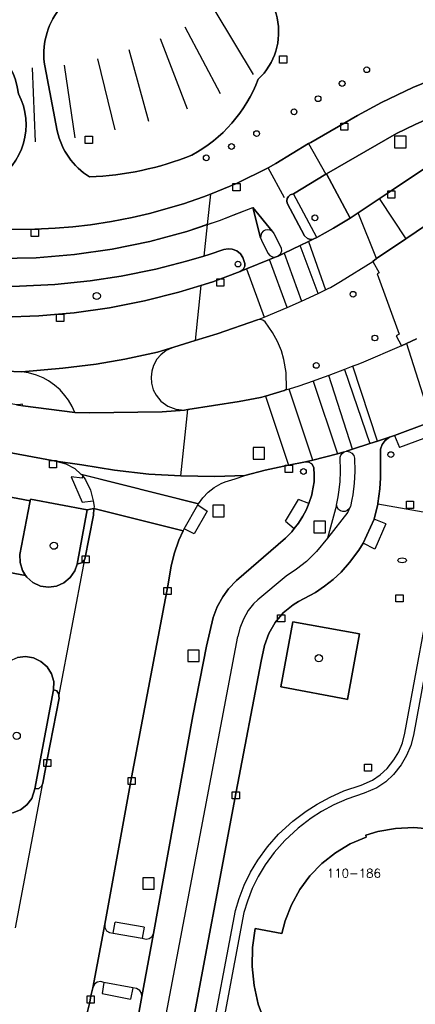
# Model space of a CAD drawing. Header units: metres. Extents: x 108000 to 109000, y 423600 to 424200.
# Tile 89 of 106: x 108765 to 108792, y 423945 to 424013. Entities that reach past the tile are written whole.
import ezdxf

# ---------------------------------------------------------------- set-up
doc = ezdxf.new("R2010")
doc.units = ezdxf.units.M
doc.header["$MEASUREMENT"] = 0
for name, color, linetype in [('afsluitpaal', 10, 'Continuous'), ('brandkraan _ -put', 10, 'Continuous'), ('Fietspad', 10, 'Continuous'), ('groenvoorziening', 10, 'Continuous'), ('Huisnummers', 10, 'Continuous'), ('inspectie- _rioolput', 10, 'Continuous'), ('kolk', 10, 'Continuous'), ('Muur', 10, 'Continuous'), ('open verharding', 10, 'Continuous'), ('pand', 10, 'Continuous'), ('Parkeervlak', 10, 'Continuous'), ('rijbaan lokale weg', 10, 'Continuous'), ('vegetatieobject', 10, 'Continuous'), ('verkeersregelinstallatiepaal', 10, 'Continuous'), ('Voetgangersgebied', 10, 'Continuous'), ('Voetpad', 10, 'Continuous'), ('waterleidingput', 10, 'Continuous'), ('Wegmarkering', 10, 'Continuous')]:
    doc.layers.add(name, color=color, linetype=linetype)
doc.styles.get("Standard").update_dxf_attribs({"font": 'txt.shx'})

msp = doc.modelspace()

# ---------------------------------------------------------------- linework, layer by layer
at = {"layer": 'afsluitpaal', "color": 30, "true_color": 0xf07a00}
for centre in [(108788.731, 424009.455), (108787.024, 424008.499), (108785.344, 424007.442), (108783.672, 424006.528), (108781.068, 424005.017), (108779.326, 424004.118), (108777.571, 424003.334)]:
    msp.add_circle(centre, 0.2, dxfattribs=at)
at = {"layer": 'brandkraan _ -put', "color": 5}
msp.add_ellipse((108791.197, 423975.359), major_axis=(0.3, 0), ratio=0.583333, dxfattribs=at)
at = {"layer": 'Fietspad', "color": 255}
for p, q in [((108777.865, 424000.814), (108777.64, 423998.687)), ((108780.82, 423999.881), (108782.15, 423998.228)), ((108781.35, 423997.774), (108780.82, 423999.881)), ((108777.64, 423998.687), (108777.41, 423996.508)), ((108782.371, 423996.419), (108782.56, 423996.499))]:
    msp.add_line(p, q, dxfattribs=at)
for points in [[(108777.64, 423998.687), (108776.221, 423998.217), (108773.648, 423997.526), (108771.037, 423996.989), (108768.399, 423996.611), (108765.743, 423996.391), (108763.079, 423996.331), (108760.416, 423996.431), (108758.028, 423996.658), (108755.919, 423996.967), (108754.348, 423997.265), (108753.047, 423997.557), (108735.945, 424000.667), (108719.309, 424003.795), (108716.382, 424004.482), (108714.645, 424004.968), (108712.639, 424005.606), (108701.209, 424009.738), (108700.241, 424010.047), (108699.258, 424010.301), (108665.258, 424016.606)], [(108797.138, 424010.18), (108793.918, 424009.035), (108791.935, 424008.21), (108789.755, 424007.169), (108788.099, 424006.28), (108784.835, 424004.403), (108784.69, 424004.316), (108782.41, 424002.946), (108781.879, 424002.64), (108779.67, 424001.537), (108777.865, 424000.814)], [(108782.56, 423996.499), (108782.99, 423996.706), (108784.103, 423997.242), (108784.672, 423997.515), (108785.016, 423997.681), (108784.828, 423997.656), (108784.6, 423997.726), (108784.406, 423997.905), (108783.198, 424000.17), (108783.171, 424000.338), (108783.201, 424000.504), (108783.285, 424000.651), (108783.413, 424000.762), (108783.633, 424000.833), (108785.882, 424002.193), (108785.938, 424002.227), (108790.809, 424005.02), (108792.09, 424005.657), (108793.405, 424006.223), (108797.859, 424007.856), (108797.982, 424007.861), (108797.955, 424007.936)], [(108777.865, 424000.814), (108777.387, 424000.622), (108775.99, 424000.145), (108773.623, 423999.472), (108772.425, 423999.193), (108770.976, 423998.911), (108769.517, 423998.685), (108768.295, 423998.54), (108767.069, 423998.435), (108765.645, 423998.364), (108763.337, 423998.348)], [(108729.237, 423999.895), (108730.713, 423999.583), (108730.718, 423999.608), (108755.576, 423995.071), (108757.743, 423994.751), (108759.649, 423994.554), (108762.11, 423994.415), (108764.574, 423994.406), (108767.035, 423994.526), (108769.486, 423994.776), (108771.651, 423995.106), (108774.066, 423995.598), (108776.188, 423996.141), (108777.41, 423996.508)], [(108777.64, 423998.687), (108778.498, 423998.971), (108779.72, 423999.452), (108780.82, 423999.881)], [(108782.15, 423998.228), (108782.005, 423998.311), (108781.839, 423998.339), (108781.673, 423998.309), (108781.527, 423998.226), (108781.417, 423998.099), (108781.355, 423997.942), (108781.35, 423997.774)], [(108782.15, 423998.228), (108782.272, 423998.075), (108782.781, 423997.079), (108782.799, 423996.855), (108782.701, 423996.623), (108782.56, 423996.499)], [(108781.35, 423997.774), (108781.402, 423997.612), (108781.852, 423996.707), (108781.994, 423996.533), (108782.17, 423996.444), (108782.371, 423996.419)], [(108777.41, 423996.508), (108777.761, 423996.613), (108778.803, 423996.967), (108779.09, 423997.018), (108779.38, 423996.991), (108779.689, 423996.867), (108779.947, 423996.656), (108780.111, 423996.414), (108780.245, 423995.988), (108780.246, 423995.794), (108780.138, 423995.569), (108779.922, 423995.422), (108780.378, 423995.608), (108781.975, 423996.258), (108782.371, 423996.419)], [(108776.33, 423941.621), (108779.647, 423959.281), (108781.398, 423968.342), (108781.625, 423969.442), (108781.918, 423970.274), (108782.356, 423971.039), (108782.925, 423971.713), (108783.606, 423972.274), (108783.981, 423972.505), (108785.158, 423973.124), (108785.788, 423973.553), (108786.384, 423974.027), (108786.942, 423974.546), (108787.542, 423975.202), (108788.183, 423976.073), (108788.493, 423976.548), (108789.238, 423978.223), (108789.499, 423979.27), (108789.51, 423979.313), (108789.65, 423980.321), (108789.689, 423981.084), (108789.696, 423983.077), (108789.808, 423983.406), (108790.01, 423983.689), (108790.324, 423983.922), (108789.487, 423983.649), (108788.937, 423983.469), (108787.751, 423983.082), (108787.327, 423982.944), (108787.53, 423982.901), (108787.702, 423982.803), (108787.824, 423982.646), (108787.877, 423982.455), (108787.902, 423981.527), (108787.862, 423980.713), (108787.764, 423979.904), (108787.704, 423979.59), (108787.61, 423979.104), (108787.519, 423978.93), (108787.373, 423978.811), (108787.237, 423978.756), (108787.068, 423978.749), (108786.908, 423978.799), (108786.773, 423978.899), (108786.674, 423979.058), (108786.637, 423979.202), (108786.737, 423979.761), (108786.797, 423980.095), (108786.879, 423980.824), (108786.904, 423981.558), (108786.871, 423982.523), (108786.92, 423982.657), (108787.024, 423982.792), (108787.163, 423982.898), (108786.694, 423982.767), (108784.984, 423982.331), (108784.462, 423982.206), (108784.663, 423982.198), (108784.911, 423982.059), (108785.05, 423981.809), (108785.081, 423981.272), (108785.064, 423980.814), (108784.94, 423980.08), (108784.911, 423979.91), (108784.711, 423979.301), (108784.521, 423978.854), (108784.297, 423978.432), (108783.984, 423977.953), (108783.687, 423977.579), (108783.511, 423977.348), (108783.074, 423976.895), (108779.665, 423973.957), (108779.127, 423973.375), (108778.722, 423972.812), (108778.339, 423972.118), (108778.049, 423971.38), (108777.585, 423969.39), (108776.643, 423964.562), (108773.908, 423949.424), (108773.099, 423945.056), (108772.593, 423942.381)]]:
    msp.add_lwpolyline(points, dxfattribs=at)
at = {"layer": 'groenvoorziening', "color": 3}
for points in [[(108779.5, 424016.358), (108778.552, 424016.452), (108777.601, 424016.491), (108776.649, 424016.473), (108775.7, 424016.4), (108770.863, 424015.642, 0.431051), (108766.343, 424009.715), (108767.209, 424005.197, 0.204244), (108769.454, 424002.008, 0.087613), (108776.566, 424003.527, 0.180316), (108781.185, 424008.79, 0.569174), (108779.5, 424016.358)], [(108745.895, 424009.567, 0.346888), (108745.362, 424007.535, 0.162013), (108748.458, 424004.068), (108750.154, 424003.566), (108751.875, 424003.157), (108753.615, 424002.843), (108756.627, 424002.247), (108759.671, 424001.839), (108762.733, 424001.621, 0.398938), (108764.51, 424007.788, 0.410598), (108759.167, 424012.085, 0.12018), (108745.895, 424009.567)]]:
    msp.add_lwpolyline(points, format="xyb", dxfattribs=at)
for points in [[(108798.493, 424006.433), (108798.684, 424006.645), (108798.783, 424006.874), (108798.807, 424007.122), (108798.753, 424007.365), (108798.604, 424007.607), (108798.379, 424007.781), (108798.108, 424007.865), (108797.982, 424007.861), (108797.859, 424007.856), (108793.405, 424006.223), (108792.09, 424005.657), (108790.809, 424005.02), (108785.938, 424002.227), (108787.582, 423999.148), (108788.142, 423999.513), (108789.606, 424000.472), (108790.436, 424001.029), (108798.493, 424006.433)], [(108800.867, 424004.083), (108791.452, 423997.706), (108789.415, 423996.324), (108789.143, 423996.138), (108789.583, 423995.33), (108789.459, 423995.263), (108790.974, 423991.073), (108790.786, 423990.971), (108791.138, 423990.276), (108791.492, 423990.438), (108792.188, 423990.757)], [(108763.444, 423992.262), (108765.918, 423992.351), (108768.385, 423992.57), (108770.836, 423992.918), (108773.266, 423993.393), (108775.668, 423993.995), (108777.194, 423994.463), (108778.034, 423994.721), (108779.922, 423995.422), (108780.138, 423995.569), (108780.246, 423995.794), (108780.245, 423995.988), (108780.111, 423996.414), (108779.947, 423996.656), (108779.689, 423996.867), (108779.38, 423996.991), (108779.09, 423997.018), (108778.803, 423996.967), (108777.761, 423996.613), (108777.41, 423996.508), (108776.188, 423996.141), (108774.066, 423995.598), (108771.651, 423995.106), (108769.486, 423994.776), (108767.035, 423994.526), (108764.574, 423994.406)], [(108781.132, 423992.074), (108778.319, 423991.089), (108776.788, 423990.628), (108775.31, 423990.183), (108774.787, 423989.942), (108774.41, 423989.646), (108774.139, 423989.328), (108773.907, 423988.909), (108773.781, 423988.509), (108773.732, 423988.094), (108773.761, 423987.676), (108773.888, 423987.215), (108774.078, 423986.841), (108774.417, 423986.424), (108774.898, 423986.07), (108775.456, 423985.856), (108776.05, 423985.796), (108776.281, 423985.833), (108779.867, 423986.407), (108781.351, 423986.675), (108781.695, 423986.778), (108782.983, 423987.163), (108783.155, 423987.282), (108783.134, 423988.409), (108782.974, 423989.318), (108782.796, 423989.908), (108782.521, 423990.571), (108782.176, 423991.201), (108781.676, 423991.928), (108781.515, 423992.048), (108781.32, 423992.098), (108781.132, 423992.074)], [(108769.281, 423978.872), (108765.338, 423979.612), (108765.317, 423979.502), (108765.294, 423979.378), (108764.611, 423975.767), (108764.617, 423975.2), (108764.78, 423974.658), (108765.007, 423974.307), (108765.088, 423974.183), (108765.516, 423973.812), (108766.031, 423973.575), (108766.591, 423973.49), (108767.153, 423973.564), (108767.671, 423973.792), (108768.106, 423974.155), (108768.423, 423974.625), (108768.583, 423975.097), (108769.281, 423978.872)], [(108788.236, 423970.25), (108783.595, 423971.088), (108782.761, 423966.564), (108782.893, 423966.539), (108787.327, 423965.708), (108787.398, 423965.695), (108788.236, 423970.25)], [(108766.957, 423966.369), (108766.958, 423966.935), (108766.801, 423967.48), (108766.499, 423967.959), (108766.076, 423968.336), (108765.564, 423968.579), (108765.005, 423968.671), (108764.443, 423968.604)], [(108764.119, 423957.815), (108764.647, 423958.018), (108765.097, 423958.361), (108765.434, 423958.815), (108765.655, 423959.47), (108766.957, 423966.369)]]:
    msp.add_lwpolyline(points, dxfattribs=at)
at = {"layer": 'inspectie- _rioolput', "color": 30}
for p, q in [((108791.471, 424004.836), (108790.671, 424004.836)), ((108790.671, 424004.836), (108790.671, 424004.036)), ((108791.471, 424004.036), (108791.471, 424004.836)), ((108790.671, 424004.036), (108791.471, 424004.036)), ((108781.625, 423983.194), (108780.825, 423983.194)), ((108780.825, 423983.194), (108780.825, 423982.394)), ((108781.625, 423982.394), (108781.625, 423983.194)), ((108780.825, 423982.394), (108781.625, 423982.394)), ((108778.819, 423979.19), (108778.019, 423979.19)), ((108778.019, 423979.19), (108778.019, 423978.39)), ((108778.819, 423978.39), (108778.819, 423979.19)), ((108778.019, 423978.39), (108778.819, 423978.39)), ((108785.861, 423978.074), (108785.061, 423978.074)), ((108785.061, 423978.074), (108785.061, 423977.274)), ((108785.861, 423977.274), (108785.861, 423978.074)), ((108785.061, 423977.274), (108785.861, 423977.274)), ((108777.087, 423969.121), (108776.287, 423969.121)), ((108776.287, 423969.121), (108776.287, 423968.321)), ((108777.087, 423968.321), (108777.087, 423969.121)), ((108776.287, 423968.321), (108777.087, 423968.321)), ((108773.958, 423953.297), (108773.158, 423953.297)), ((108773.158, 423953.297), (108773.158, 423952.497)), ((108773.958, 423952.497), (108773.958, 423953.297)), ((108773.158, 423952.497), (108773.958, 423952.497))]:
    msp.add_line(p, q, dxfattribs=at)
at = {"layer": 'kolk', "color": 30, "true_color": 0xf07a00}
for p, q in [((108782.674, 424009.915), (108782.674, 424010.415)), ((108782.674, 424010.415), (108783.174, 424010.415)), ((108783.174, 424010.415), (108783.174, 424009.915)), ((108783.174, 424009.915), (108782.674, 424009.915)), ((108786.922, 424005.247), (108786.922, 424005.747)), ((108786.922, 424005.747), (108787.422, 424005.747)), ((108787.422, 424005.747), (108787.422, 424005.247)), ((108769.152, 424004.331), (108769.152, 424004.831)), ((108769.152, 424004.831), (108769.652, 424004.831)), ((108769.652, 424004.831), (108769.652, 424004.331)), ((108787.422, 424005.247), (108786.922, 424005.247)), ((108769.652, 424004.331), (108769.152, 424004.331)), ((108779.42, 424001.037), (108779.42, 424001.537)), ((108779.42, 424001.537), (108779.92, 424001.537)), ((108779.92, 424001.537), (108779.92, 424001.037)), ((108779.92, 424001.037), (108779.42, 424001.037)), ((108790.186, 424000.529), (108790.186, 424001.029)), ((108790.186, 424001.029), (108790.686, 424001.029)), ((108790.686, 424001.029), (108790.686, 424000.529)), ((108790.686, 424000.529), (108790.186, 424000.529)), ((108765.395, 423997.864), (108765.395, 423998.364)), ((108765.395, 423998.364), (108765.895, 423998.364)), ((108765.895, 423997.864), (108765.395, 423997.864)), ((108765.895, 423998.364), (108765.895, 423997.864)), ((108778.3, 423994.413), (108778.3, 423994.913)), ((108778.3, 423994.913), (108778.8, 423994.913)), ((108778.8, 423994.413), (108778.3, 423994.413)), ((108778.8, 423994.913), (108778.8, 423994.413)), ((108767.165, 423991.963), (108767.165, 423992.463)), ((108767.165, 423992.463), (108767.665, 423992.463)), ((108767.665, 423992.463), (108767.665, 423991.963)), ((108767.665, 423991.963), (108767.165, 423991.963)), ((108766.664, 423981.79), (108766.664, 423982.29)), ((108766.664, 423982.29), (108767.164, 423982.29)), ((108767.164, 423982.29), (108767.164, 423981.79)), ((108767.164, 423981.79), (108766.664, 423981.79)), ((108783.059, 423981.47), (108783.059, 423981.97)), ((108783.059, 423981.97), (108783.559, 423981.97)), ((108783.559, 423981.47), (108783.059, 423981.47)), ((108783.559, 423981.97), (108783.559, 423981.47)), ((108768.934, 423975.181), (108768.934, 423975.681)), ((108768.934, 423975.681), (108769.434, 423975.681)), ((108769.434, 423975.681), (108769.434, 423975.181)), ((108769.434, 423975.181), (108768.934, 423975.181)), ((108774.624, 423972.978), (108774.624, 423973.478)), ((108774.624, 423973.478), (108775.124, 423973.478)), ((108775.124, 423973.478), (108775.124, 423972.978)), ((108775.124, 423972.978), (108774.624, 423972.978)), ((108790.758, 423972.465), (108790.758, 423972.965)), ((108790.758, 423972.965), (108791.258, 423972.965)), ((108791.258, 423972.965), (108791.258, 423972.465)), ((108791.258, 423972.465), (108790.758, 423972.465)), ((108782.528, 423971.074), (108782.528, 423971.574)), ((108782.528, 423971.574), (108783.028, 423971.574)), ((108783.028, 423971.574), (108783.028, 423971.074)), ((108783.028, 423971.074), (108782.528, 423971.074)), ((108766.266, 423961.027), (108766.266, 423961.527)), ((108766.266, 423961.527), (108766.766, 423961.527)), ((108766.766, 423961.027), (108766.266, 423961.027)), ((108766.766, 423961.527), (108766.766, 423961.027)), ((108788.563, 423960.702), (108788.563, 423961.202)), ((108788.563, 423961.202), (108789.063, 423961.202)), ((108789.063, 423961.202), (108789.063, 423960.702)), ((108772.127, 423959.774), (108772.127, 423960.274)), ((108772.127, 423960.274), (108772.627, 423960.274)), ((108772.627, 423960.274), (108772.627, 423959.774)), ((108789.063, 423960.702), (108788.563, 423960.702)), ((108772.627, 423959.774), (108772.127, 423959.774)), ((108779.37, 423958.779), (108779.37, 423959.279)), ((108779.37, 423959.279), (108779.87, 423959.279)), ((108779.87, 423959.279), (108779.87, 423958.779)), ((108779.87, 423958.779), (108779.37, 423958.779)), ((108769.281, 423944.586), (108769.281, 423945.086)), ((108769.281, 423945.086), (108769.781, 423945.086)), ((108769.781, 423944.586), (108769.281, 423944.586)), ((108769.781, 423945.086), (108769.781, 423944.586))]:
    msp.add_line(p, q, dxfattribs=at)
at = {"layer": 'Muur', "color": 12, "true_color": 0xd20000}
msp.add_line((108766.957, 423966.369), (108765.655, 423959.47), dxfattribs=at)
for points in [[(108754.828, 423976.774), (108755.682, 423981.191), (108755.704, 423981.31), (108758.085, 423980.862), (108760.464, 423980.415), (108762.724, 423979.99), (108765.317, 423979.502)], [(108765.338, 423979.612), (108765.317, 423979.502), (108765.294, 423979.378), (108764.611, 423975.767), (108764.617, 423975.2), (108764.78, 423974.658), (108765.007, 423974.307)], [(108768.583, 423975.097), (108769.281, 423978.872), (108765.338, 423979.612)], [(108765.007, 423974.307), (108765.088, 423974.183), (108765.516, 423973.812), (108766.031, 423973.575), (108766.591, 423973.49), (108767.153, 423973.564), (108767.671, 423973.792), (108768.106, 423974.155), (108768.423, 423974.625), (108768.583, 423975.097)], [(108763.898, 423968.364), (108764.443, 423968.604), (108765.005, 423968.671), (108765.564, 423968.579), (108766.076, 423968.336), (108766.499, 423967.959), (108766.801, 423967.48), (108766.958, 423966.935), (108766.957, 423966.369)], [(108765.655, 423959.47), (108765.434, 423958.815), (108765.097, 423958.361), (108764.647, 423958.018), (108764.119, 423957.815), (108763.555, 423957.766), (108763, 423957.877), (108762.498, 423958.138), (108762.07, 423958.561)]]:
    msp.add_lwpolyline(points, dxfattribs=at)
at = {"layer": 'open verharding', "color": 255}
for points in [[(108769.752, 423978.958), (108769.281, 423978.872), (108768.583, 423975.097), (108768.889, 423975.181), (108769.117, 423975.431), (108769.716, 423978.496), (108769.752, 423978.958)], [(108767.327, 423965.891), (108767.325, 423966.058), (108767.172, 423966.28), (108766.957, 423966.369), (108765.655, 423959.47), (108765.931, 423959.513), (108766.136, 423959.696), (108766.201, 423959.873), (108766.516, 423961.527), (108767.329, 423965.789), (108767.327, 423965.891)]]:
    msp.add_lwpolyline(points, dxfattribs=at)
at = {"layer": 'pand', "color": 1}
msp.add_lwpolyline([(108793.25, 423956.68), (108791.996, 423956.781), (108790.739, 423956.721), (108789.5, 423956.503), (108788.66, 423956.26), (108788.69, 423956.12), (108787.586, 423955.652), (108786.555, 423955.042), (108785.614, 423954.299), (108784.78, 423953.439), (108784.068, 423952.474), (108783.49, 423951.424), (108783.058, 423950.306), (108782.83, 423949.42), (108780.97, 423949.78), (108780.786, 423948.464), (108780.761, 423947.136), (108780.896, 423945.814), (108781.189, 423944.519), (108781.636, 423943.267)], dxfattribs=at)
at = {"layer": 'Parkeervlak', "color": 255}
msp.add_lwpolyline([(108765.294, 423979.378), (108765.317, 423979.502), (108762.724, 423979.99), (108760.464, 423980.415), (108758.085, 423980.862), (108755.704, 423981.31), (108755.682, 423981.191), (108754.828, 423976.774), (108754.699, 423976.228), (108757.138, 423975.774), (108759.476, 423975.338), (108759.517, 423975.33), (108761.777, 423974.909), (108765.007, 423974.307), (108764.78, 423974.658), (108764.617, 423975.2), (108764.611, 423975.767), (108765.294, 423979.378)], dxfattribs=at)
at = {"layer": 'rijbaan lokale weg', "color": 255}
for p, q in [((108777.194, 423994.463), (108776.788, 423990.628)), ((108775.793, 423981.221), (108776.281, 423985.833)), ((108767.327, 423965.891), (108769.117, 423975.431)), ((108764.298, 423949.827), (108766.201, 423959.873))]:
    msp.add_line(p, q, dxfattribs=at)
for points in [[(108798.493, 424006.433), (108790.436, 424001.029), (108789.606, 424000.472), (108788.142, 423999.513), (108787.582, 423999.148), (108786.413, 423998.437), (108785.27, 423997.805), (108785.016, 423997.681), (108784.672, 423997.515), (108784.103, 423997.242), (108782.99, 423996.706), (108782.56, 423996.499), (108782.371, 423996.419), (108781.975, 423996.258), (108780.378, 423995.608), (108779.922, 423995.422), (108778.034, 423994.721), (108777.194, 423994.463)], [(108776.788, 423990.628), (108778.319, 423991.089), (108781.132, 423992.074), (108781.586, 423992.261), (108783.195, 423992.923), (108784.203, 423993.364), (108785.348, 423993.909), (108785.869, 423994.157), (108786.057, 423994.247), (108786.205, 423994.317), (108786.905, 423994.74), (108789.143, 423996.138), (108789.415, 423996.324), (108791.452, 423997.706), (108800.867, 424004.083)], [(108777.194, 423994.463), (108775.668, 423993.995), (108773.266, 423993.393), (108770.836, 423992.918), (108768.385, 423992.57), (108765.918, 423992.351), (108763.444, 423992.262), (108761.194, 423992.293), (108757.832, 423992.665), (108754.116, 423993.229), (108730.327, 423997.614), (108730.264, 423997.625), (108728.84, 423997.876), (108725.91, 423998.392), (108725.921, 423998.481), (108703.054, 424002.774)], [(108702.438, 423999.28), (108725.191, 423995.043), (108728.172, 423994.49), (108729.631, 423994.22), (108732.642, 423993.639), (108732.826, 423993.545), (108732.886, 423993.485), (108733.002, 423993.369), (108733.133, 423993.439), (108745.736, 423991.083), (108745.786, 423990.972), (108745.947, 423991.044), (108745.984, 423991.06), (108746.261, 423991.075), (108760.145, 423988.488), (108760.167, 423988.635), (108764.749, 423988.462), (108767.606, 423988.706), (108769.904, 423989.003), (108771.902, 423989.345), (108774.168, 423989.831), (108774.688, 423989.991), (108775.31, 423990.183), (108776.788, 423990.628)], [(108776.281, 423985.833), (108776.05, 423985.796), (108774.494, 423985.671), (108769.442, 423985.605), (108768.419, 423985.643), (108764.813, 423986.107), (108764.768, 423986.223), (108764.653, 423986.178), (108764.377, 423986.177), (108746.01, 423989.572), (108745.774, 423989.674), (108745.724, 423989.696), (108745.621, 423989.806), (108745.529, 423989.72), (108732.893, 423992.075), (108732.735, 423992.285), (108732.449, 423992.2), (108732.233, 423992.217), (108729.352, 423992.763), (108729.295, 423992.774), (108727.873, 423993.036), (108724.936, 423993.579), (108724.908, 423993.584), (108702.131, 423997.835)], [(108701.476, 423994.48), (108724.264, 423990.191), (108724.25, 423990.117), (108724.304, 423990.106), (108726.303, 423989.712), (108727.176, 423989.377), (108727.772, 423989.07), (108728.512, 423988.552), (108728.924, 423988.171), (108729.323, 423988.602), (108738.694, 423986.868), (108738.95, 423986.63), (108739.163, 423986.859), (108739.292, 423986.901), (108739.876, 423987.093), (108740.576, 423987.15), (108741.271, 423987.048), (108767.11, 423982.254), (108768.908, 423981.994), (108771.18, 423981.618), (108773.587, 423981.349), (108775.793, 423981.221)], [(108792.188, 423990.757), (108791.492, 423990.438), (108791.138, 423990.276), (108788.342, 423989.063), (108788.03, 423988.944), (108787.763, 423988.842), (108787.194, 423988.625), (108786.103, 423988.209), (108785.456, 423987.962), (108784.999, 423987.802), (108784.015, 423987.457), (108783.343, 423987.266), (108782.983, 423987.163), (108781.695, 423986.778), (108781.351, 423986.675), (108779.867, 423986.407), (108776.281, 423985.833)], [(108775.793, 423981.221), (108778.157, 423981.193), (108780.263, 423981.245), (108781.658, 423981.632), (108783.283, 423981.965), (108784.462, 423982.206), (108784.984, 423982.331), (108786.694, 423982.767), (108787.163, 423982.898), (108787.327, 423982.944), (108787.751, 423983.082), (108788.937, 423983.469), (108789.487, 423983.649), (108790.324, 423983.922), (108790.653, 423984.033), (108792.967, 423984.897)], [(108769.171, 423943.447), (108769.465, 423944.656), (108769.531, 423945.086), (108769.692, 423945.659), (108770.514, 423950.085), (108772.377, 423960.274), (108774.895, 423973.587), (108775.131, 423974.958), (108775.336, 423975.812), (108775.662, 423976.761), (108775.958, 423977.413), (108769.752, 423978.958), (108769.716, 423978.496), (108769.117, 423975.431)], [(108769.117, 423975.431), (108768.889, 423975.181), (108768.583, 423975.097), (108768.423, 423974.625), (108768.106, 423974.155), (108767.671, 423973.792), (108767.153, 423973.564), (108766.591, 423973.49), (108766.031, 423973.575), (108765.516, 423973.812), (108765.088, 423974.183), (108765.007, 423974.307), (108761.777, 423974.909)], [(108764.443, 423968.604), (108765.005, 423968.671), (108765.564, 423968.579), (108766.076, 423968.336), (108766.499, 423967.959), (108766.801, 423967.48), (108766.958, 423966.935), (108766.957, 423966.369), (108767.172, 423966.28), (108767.325, 423966.058), (108767.327, 423965.891)], [(108767.327, 423965.891), (108767.329, 423965.789), (108766.516, 423961.527), (108766.201, 423959.873)], [(108766.201, 423959.873), (108766.136, 423959.696), (108765.931, 423959.513), (108765.655, 423959.47), (108765.434, 423958.815), (108765.097, 423958.361), (108764.647, 423958.018), (108764.119, 423957.815)]]:
    msp.add_lwpolyline(points, dxfattribs=at)
at = {"layer": 'vegetatieobject', "color": 3}
for centre in [(108769.956, 423993.729), (108766.974, 423976.377), (108785.397, 423968.555), (108764.388, 423963.161)]:
    msp.add_circle(centre, 0.25, dxfattribs=at)
at = {"layer": 'verkeersregelinstallatiepaal', "color": 30, "true_color": 0xf07a00}
for centre in [(108785.126, 423999.161), (108779.776, 423995.948), (108787.776, 423993.852), (108789.3, 423990.81), (108785.223, 423988.903), (108790.408, 423982.708), (108784.329, 423981.534)]:
    msp.add_circle(centre, 0.2, dxfattribs=at)
at = {"layer": 'Voetgangersgebied', "color": 255}
for points in [[(108778.552, 424016.452), (108779.5, 424016.358, -0.569174), (108781.185, 424008.79, -0.180316), (108776.566, 424003.527, -0.087613), (108769.454, 424002.008, -0.204244), (108767.209, 424005.197), (108766.343, 424009.715, -0.431051), (108770.863, 424015.642), (108775.7, 424016.4), (108776.649, 424016.473), (108777.601, 424016.491), (108778.552, 424016.452)], [(108762.733, 424001.621), (108759.671, 424001.839), (108756.627, 424002.247), (108753.615, 424002.843), (108751.875, 424003.157), (108750.154, 424003.566), (108748.458, 424004.068, -0.162013), (108745.362, 424007.535, -0.346888), (108745.895, 424009.567, -0.12018), (108759.167, 424012.085, -0.410598), (108764.51, 424007.788, -0.398938), (108762.733, 424001.621)]]:
    msp.add_lwpolyline(points, format="xyb", dxfattribs=at)
msp.add_lwpolyline([(108763.337, 423998.348), (108765.645, 423998.364), (108767.069, 423998.435), (108768.295, 423998.54), (108769.517, 423998.685), (108770.976, 423998.911), (108772.425, 423999.193), (108773.623, 423999.472), (108775.99, 424000.145), (108777.387, 424000.622), (108777.865, 424000.814), (108779.67, 424001.537), (108781.879, 424002.64), (108782.41, 424002.946), (108784.69, 424004.316), (108784.835, 424004.403), (108788.099, 424006.28), (108789.755, 424007.169), (108791.935, 424008.21), (108793.918, 424009.035)], dxfattribs=at)
at = {"layer": 'Voetpad', "color": 255}
for p, q in [((108785.27, 423997.805), (108783.633, 424000.833)), ((108777.036, 423979.297), (108768.896, 423981.325)), ((108769.752, 423978.958), (108775.958, 423977.413)), ((108793.442, 423978.57), (108789.499, 423979.27)), ((108770.514, 423950.085), (108769.692, 423945.659)), ((108773.099, 423945.056), (108773.908, 423949.424))]:
    msp.add_line(p, q, dxfattribs=at)
for points in [[(108785.27, 423997.805), (108786.413, 423998.437), (108787.582, 423999.148), (108785.938, 424002.227), (108785.882, 424002.193), (108783.633, 424000.833)], [(108783.633, 424000.833), (108783.413, 424000.762), (108783.285, 424000.651), (108783.201, 424000.504), (108783.171, 424000.338), (108783.198, 424000.17), (108784.406, 423997.905), (108784.6, 423997.726), (108784.828, 423997.656), (108785.016, 423997.681), (108785.27, 423997.805)], [(108767.11, 423982.254), (108741.271, 423987.048), (108740.576, 423987.15), (108739.876, 423987.093), (108739.292, 423986.901), (108739.163, 423986.859), (108738.95, 423986.63)], [(108792.967, 423984.897), (108790.653, 423984.033), (108790.324, 423983.922), (108790.01, 423983.689), (108789.808, 423983.406), (108789.696, 423983.077), (108789.689, 423981.084), (108789.65, 423980.321), (108789.51, 423979.313), (108789.499, 423979.27)], [(108737.736, 423984.786), (108738.197, 423984.706), (108742.156, 423983.963), (108742.136, 423983.853), (108744.693, 423983.372), (108747.001, 423982.939), (108749.369, 423982.495), (108751.749, 423982.048), (108751.77, 423982.159), (108755.724, 423981.416), (108755.704, 423981.31), (108758.085, 423980.862), (108760.464, 423980.415), (108762.724, 423979.99), (108765.317, 423979.502), (108765.338, 423979.612), (108769.281, 423978.872), (108769.752, 423978.958)], [(108780.263, 423981.245), (108778.157, 423981.193), (108775.793, 423981.221), (108773.587, 423981.349), (108771.18, 423981.618), (108768.908, 423981.994), (108767.11, 423982.254)], [(108767.11, 423982.254), (108767.799, 423982.066), (108768.429, 423981.73), (108768.858, 423981.358), (108768.896, 423981.325)], [(108773.908, 423949.424), (108776.643, 423964.562), (108777.585, 423969.39), (108778.049, 423971.38), (108778.339, 423972.118), (108778.722, 423972.812), (108779.127, 423973.375), (108779.665, 423973.957), (108783.074, 423976.895), (108783.511, 423977.348), (108783.687, 423977.579), (108783.984, 423977.953), (108784.297, 423978.432), (108784.521, 423978.854), (108784.711, 423979.301), (108784.911, 423979.91), (108784.94, 423980.08), (108785.064, 423980.814), (108785.081, 423981.272), (108785.05, 423981.809), (108784.911, 423982.059), (108784.663, 423982.198), (108784.462, 423982.206), (108783.283, 423981.965), (108781.658, 423981.632), (108780.263, 423981.245)], [(108768.896, 423981.325), (108768.968, 423981.262), (108769.181, 423980.951), (108769.523, 423980.244), (108769.715, 423979.483), (108769.764, 423979.109), (108769.752, 423978.958)], [(108777.036, 423979.297), (108777.322, 423979.699), (108777.7, 423980.092), (108778.131, 423980.428), (108778.606, 423980.698), (108778.893, 423980.821), (108779.578, 423981.033), (108780.263, 423981.245)], [(108775.958, 423977.413), (108776.025, 423977.56), (108776.982, 423979.22), (108777.036, 423979.297)], [(108789.499, 423979.27), (108789.238, 423978.223), (108788.493, 423976.548), (108788.183, 423976.073), (108787.542, 423975.202), (108786.942, 423974.546), (108786.384, 423974.027), (108785.788, 423973.553), (108785.158, 423973.124), (108783.981, 423972.505), (108783.606, 423972.274), (108782.925, 423971.713), (108782.356, 423971.039), (108781.918, 423970.274), (108781.625, 423969.442), (108781.398, 423968.342), (108779.647, 423959.281), (108776.33, 423941.621), (108776, 423939.825), (108775.967, 423939.482)], [(108775.958, 423977.413), (108775.662, 423976.761), (108775.336, 423975.812), (108775.131, 423974.958), (108774.895, 423973.587), (108772.377, 423960.274), (108770.514, 423950.085)], [(108777.684, 423940.872), (108779.593, 423951.024), (108779.851, 423951.869), (108780.212, 423952.791), (108780.648, 423953.68), (108781.158, 423954.531), (108781.824, 423955.446), (108782.605, 423956.324), (108783.58, 423957.224), (108784.522, 423957.938), (108785.274, 423958.42), (108786.183, 423958.912), (108787.134, 423959.333), (108788.341, 423959.739), (108789.136, 423960.076), (108789.662, 423960.447), (108790.148, 423960.9), (108790.62, 423961.489), (108790.956, 423962.062), (108791.212, 423962.678), (108791.387, 423963.34), (108793.532, 423974.979)], [(108794.142, 423974.924), (108791.982, 423963.207), (108791.791, 423962.482), (108791.503, 423961.789), (108791.123, 423961.142), (108790.596, 423960.484), (108790.047, 423959.973), (108789.434, 423959.54), (108788.557, 423959.169), (108787.355, 423958.764), (108786.452, 423958.364), (108785.584, 423957.895), (108784.871, 423957.438), (108783.972, 423956.756), (108783.04, 423955.896), (108782.299, 423955.063), (108781.667, 423954.194), (108781.184, 423953.388), (108780.77, 423952.545), (108780.427, 423951.669), (108780.186, 423950.878), (108778.171, 423940.165)], [(108788.236, 423970.25), (108787.398, 423965.695), (108787.327, 423965.708), (108782.893, 423966.539), (108782.761, 423966.564), (108783.595, 423971.088), (108788.236, 423970.25)], [(108781.636, 423943.267), (108781.189, 423944.519), (108780.896, 423945.814), (108780.761, 423947.136), (108780.786, 423948.464), (108780.97, 423949.78), (108782.83, 423949.42), (108783.058, 423950.306), (108783.49, 423951.424), (108784.068, 423952.474), (108784.78, 423953.439), (108785.614, 423954.299), (108786.555, 423955.042), (108787.586, 423955.652), (108788.69, 423956.12), (108788.66, 423956.26), (108789.5, 423956.503), (108790.739, 423956.721), (108791.996, 423956.781), (108793.25, 423956.68)], [(108770.514, 423950.085), (108770.519, 423949.846), (108770.642, 423949.622), (108770.83, 423949.494), (108771.091, 423949.445), (108773.121, 423949.094), (108773.38, 423949.041), (108773.608, 423949.085), (108773.796, 423949.221), (108773.908, 423949.424)], [(108773.099, 423945.056), (108773.072, 423945.272), (108772.951, 423945.471), (108772.729, 423945.611), (108772.463, 423945.644), (108770.45, 423946.028), (108770.241, 423946.092), (108769.985, 423946.039), (108769.803, 423945.895), (108769.692, 423945.659)], [(108769.692, 423945.659), (108769.531, 423945.086), (108769.465, 423944.656), (108769.171, 423943.447)], [(108767.28, 423915.013), (108767.86, 423918.054), (108768.156, 423919.47), (108769.318, 423925.026), (108769.612, 423926.597), (108772.235, 423940.593), (108772.593, 423942.381), (108773.099, 423945.056)]]:
    msp.add_lwpolyline(points, dxfattribs=at)
at = {"layer": 'waterleidingput', "color": 254, "true_color": 0xd2d2d2}
for p, q in [((108791.484, 423978.961), (108791.484, 423979.461)), ((108791.484, 423979.461), (108791.984, 423979.461)), ((108791.984, 423979.461), (108791.984, 423978.961)), ((108791.984, 423978.961), (108791.484, 423978.961))]:
    msp.add_line(p, q, dxfattribs=at)
at = {"layer": 'Wegmarkering', "color": 255}
for p, q in [((108780.848, 424009.124), (108778.179, 424013.558)), ((108778.556, 424007.781), (108776.108, 424012.414)), ((108774.368, 424011.628), (108776.253, 424006.745)), ((108773.586, 424005.863), (108772.205, 424010.828)), ((108770.002, 424010.211), (108771.208, 424005.266)), ((108765.455, 424009.578), (108765.662, 424004.451)), ((108768.451, 424004.719), (108767.715, 424009.773)), ((108784.69, 424004.316), (108785.882, 424002.193)), ((108783.018, 424000.545), (108781.879, 424002.64)), ((108789.415, 423996.324), (108788.142, 423999.513)), ((108785.348, 423993.909), (108784.103, 423997.242)), ((108784.672, 423997.515), (108785.869, 423994.157)), ((108782.99, 423996.706), (108784.203, 423993.364)), ((108783.195, 423992.923), (108781.975, 423996.258)), ((108780.378, 423995.608), (108781.586, 423992.261)), ((108787.194, 423988.625), (108788.937, 423983.469)), ((108789.487, 423983.649), (108787.763, 423988.842)), ((108784.999, 423987.802), (108786.694, 423982.767)), ((108787.751, 423983.082), (108786.103, 423988.209)), ((108784.984, 423982.331), (108783.343, 423987.266)), ((108781.695, 423986.778), (108783.283, 423981.965)), ((108790.653, 423984.033), (108791.004, 423983.21)), ((108793.316, 423984.055), (108791.004, 423983.21)), ((108768.181, 423981.168), (108768.931, 423979.394)), ((108768.858, 423981.358), (108777.036, 423979.297)), ((108768.931, 423979.394), (108769.715, 423979.483)), ((108783.078, 423978.077), (108783.977, 423979.577)), ((108784.711, 423979.301), (108783.977, 423979.577)), ((108775.958, 423977.413), (108769.752, 423978.958)), ((108776.982, 423979.22), (108777.637, 423978.768)), ((108786.637, 423979.202), (108786.011, 423976.906)), ((108783.078, 423978.077), (108783.687, 423977.579)), ((108790.055, 423977.888), (108789.238, 423978.223)), ((108790.055, 423977.888), (108789.299, 423976.143)), ((108789.299, 423976.143), (108788.493, 423976.548)), ((108771.178, 423924.786), (108779.767, 423970.077)), ((108771.091, 423949.445), (108771.239, 423950.211)), ((108773.26, 423949.862), (108771.239, 423950.211)), ((108773.26, 423949.862), (108773.121, 423949.094)), ((108770.45, 423946.028), (108770.339, 423945.248)), ((108770.339, 423945.248), (108772.311, 423944.853)), ((108772.463, 423945.644), (108772.311, 423944.853))]:
    msp.add_line(p, q, dxfattribs=at)
for points in [[(108665.258, 424016.606), (108699.258, 424010.301), (108700.241, 424010.047), (108701.209, 424009.738), (108712.639, 424005.606), (108714.645, 424004.968), (108716.382, 424004.482), (108719.309, 424003.795), (108735.945, 424000.667), (108753.047, 423997.557), (108754.348, 423997.265), (108755.919, 423996.967), (108758.028, 423996.658), (108760.416, 423996.431), (108763.079, 423996.331), (108765.743, 423996.391), (108768.399, 423996.611), (108771.037, 423996.989), (108773.648, 423997.526), (108776.221, 423998.217), (108778.498, 423998.971), (108780.82, 423999.881)], [(108782.15, 423998.228), (108780.82, 423999.881), (108781.35, 423997.774)], [(108789.606, 424000.472), (108789.632, 424000.433), (108791.452, 423997.706)], [(108791.492, 423990.438), (108792.605, 423986.925), (108793.212, 423985.006)], [(108775.31, 423990.183), (108774.168, 423989.831), (108771.902, 423989.345), (108769.904, 423989.003), (108767.606, 423988.706), (108764.749, 423988.462), (108760.167, 423988.635), (108760.145, 423988.488)], [(108768.419, 423985.643), (108768.24, 423986.045), (108767.986, 423986.484), (108767.737, 423986.825), (108767.398, 423987.202), (108767.018, 423987.538), (108766.603, 423987.829), (108766.233, 423988.034), (108765.767, 423988.232), (108765.198, 423988.395), (108764.749, 423988.462)], [(108764.377, 423986.177), (108764.813, 423986.107), (108768.419, 423985.643), (108769.442, 423985.605), (108774.494, 423985.671), (108776.05, 423985.796)], [(108780.263, 423981.245), (108778.157, 423981.193), (108776.004, 423981.209), (108773.587, 423981.349), (108771.18, 423981.618), (108768.908, 423981.994), (108767.11, 423982.254)], [(108768.968, 423981.262), (108768.94, 423981.067), (108768.181, 423981.168)], [(108777.637, 423978.768), (108776.73, 423977.204), (108776.025, 423977.56)], [(108787.519, 423978.93), (108787.411, 423978.718), (108786.011, 423976.906), (108785.241, 423975.964), (108784.531, 423975.275), (108783.855, 423974.736), (108783.131, 423974.259), (108781.145, 423972.622), (108780.851, 423972.325), (108780.486, 423971.862), (108780.148, 423971.279), (108779.902, 423970.651), (108779.767, 423970.077)]]:
    msp.add_lwpolyline(points, dxfattribs=at)

# ---------------------------------------------------------------- texts
at = {"layer": 'Huisnummers', "color": 255}
msp.add_text('110-186', height=0.6, dxfattribs=at).set_placement((108785.961, 423953.311))

doc.saveas('drawing.dxf')
